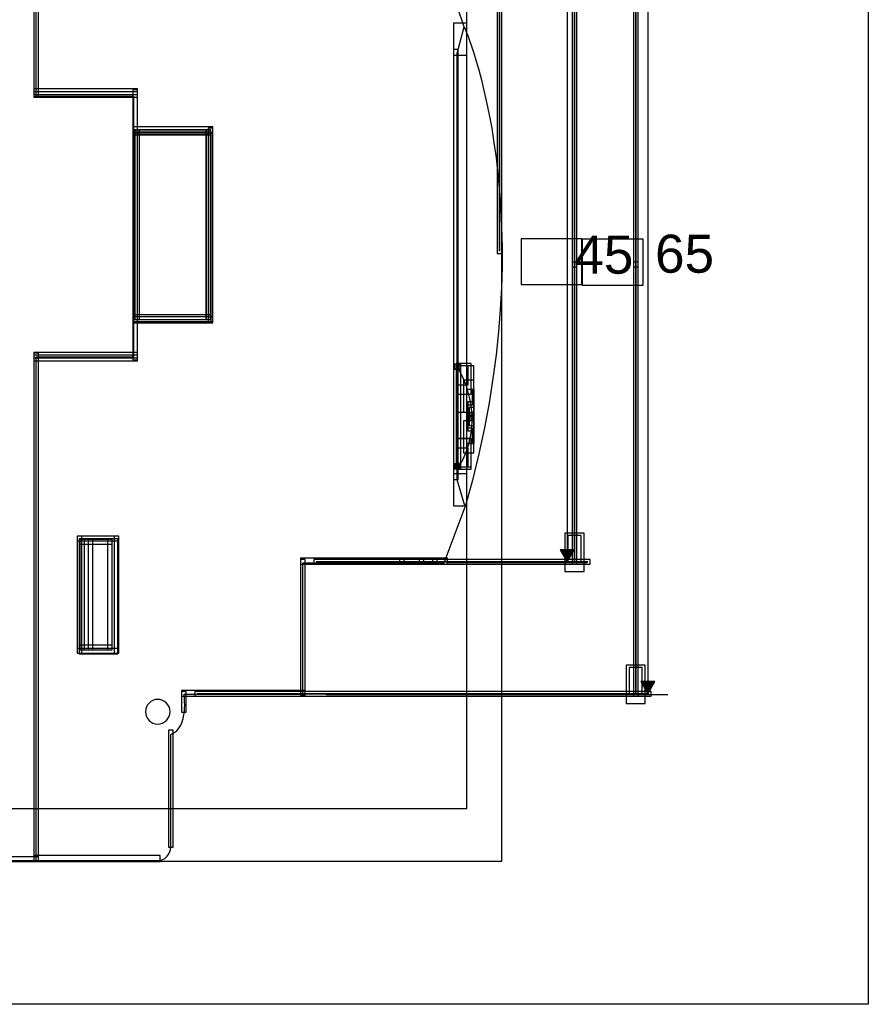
# Model space of a CAD drawing. Extents: x 0 to 566, y 0 to 372.
# Tile 23 of 24: x 384 to 566, y 0 to 211. Entities that reach past the tile are written whole.
import ezdxf

# ---------------------------------------------------------------- set-up
doc = ezdxf.new("R2010")
doc.units = 0
doc.layers.add('CAPA_1', color=7, linetype='CONTINUOUS')

# ---------------------------------------------------------------- blocks, each defined once
blk = doc.blocks.new('BLOCK_62')
at = {"layer": 'CAPA_1'}
blk.add_open_spline([(487.35, 161.55), (487.35, 161.55), (487.35, 161.55), (487.35, 161.55), (487.35, 161.55), (487.35, 330.97), (487.35, 330.97), (487.35, 330.97), (487.35, 161.55), (487.35, 161.55)], degree=3, knots=[0, 0, 0, 0, 1, 1, 1, 2, 2, 2, 3, 3, 3, 3], dxfattribs=at)
blk = doc.blocks.new('BLOCK_61')
at = {"layer": 'CAPA_1'}
blk.add_blockref('BLOCK_62', (0, 0), dxfattribs=at)
blk = doc.blocks.new('BLOCK_64')
at = {"layer": 'CAPA_1'}
blk.add_lwpolyline([(486.85, 161.05), (487.85, 161.05), (487.85, 331.47), (486.85, 331.47), (486.85, 161.05)], dxfattribs=at)
blk = doc.blocks.new('BLOCK_63')
at = {"layer": 'CAPA_1'}
blk.add_blockref('BLOCK_64', (0, 0), dxfattribs=at)
blk = doc.blocks.new('BLOCK_142')
at = {"layer": 'CAPA_1'}
blk.add_lwpolyline([(491.98, 154.4), (505.03, 154.4), (505.03, 164.25), (491.98, 164.25), (491.98, 154.4)], dxfattribs=at)
blk = doc.blocks.new('BLOCK_141')
at = {"layer": 'CAPA_1'}
blk.add_blockref('BLOCK_142', (0, 0), dxfattribs=at)
blk = doc.blocks.new('BLOCK_148')
at = {"layer": 'CAPA_1'}
blk.add_open_spline([(447.95, 94.94), (447.95, 94.94), (506.28, 94.94), (506.28, 94.94), (506.28, 94.94), (447.95, 94.94), (447.95, 94.94)], degree=3, knots=[0, 0, 0, 0, 1, 1, 1, 2, 2, 2, 2], dxfattribs=at)
blk = doc.blocks.new('BLOCK_147')
at = {"layer": 'CAPA_1'}
blk.add_blockref('BLOCK_148', (0, 0), dxfattribs=at)
blk = doc.blocks.new('BLOCK_150')
at = {"layer": 'CAPA_1'}
blk.add_lwpolyline([(447.45, 94.44), (506.78, 94.44), (506.78, 95.44), (447.45, 95.44), (447.45, 94.44)], dxfattribs=at)
blk = doc.blocks.new('BLOCK_149')
at = {"layer": 'CAPA_1'}
blk.add_blockref('BLOCK_150', (0, 0), dxfattribs=at)
blk = doc.blocks.new('BLOCK_152')
at = {"layer": 'CAPA_1'}
blk.add_open_spline([(503.45, 158.72), (503.45, 158.72), (503.45, 158.72), (503.45, 158.72), (503.45, 158.72), (503.45, 222.5), (503.45, 222.5), (503.45, 222.5), (503.45, 158.72), (503.45, 158.72)], degree=3, knots=[0, 0, 0, 0, 1, 1, 1, 2, 2, 2, 3, 3, 3, 3], dxfattribs=at)
blk = doc.blocks.new('BLOCK_151')
at = {"layer": 'CAPA_1'}
blk.add_blockref('BLOCK_152', (0, 0), dxfattribs=at)
blk = doc.blocks.new('BLOCK_154')
at = {"layer": 'CAPA_1'}
blk.add_lwpolyline([(502.95, 158.22), (503.95, 158.22), (503.95, 223), (502.95, 223), (502.95, 158.22)], dxfattribs=at)
blk = doc.blocks.new('BLOCK_153')
at = {"layer": 'CAPA_1'}
blk.add_blockref('BLOCK_154', (0, 0), dxfattribs=at)
blk = doc.blocks.new('BLOCK_156')
at = {"layer": 'CAPA_1'}
blk.add_open_spline([(503.45, 94.94), (503.45, 94.94), (503.45, 94.94), (503.45, 94.94), (503.45, 94.94), (503.45, 158.72), (503.45, 158.72), (503.45, 158.72), (503.45, 94.94), (503.45, 94.94)], degree=3, knots=[0, 0, 0, 0, 1, 1, 1, 2, 2, 2, 3, 3, 3, 3], dxfattribs=at)
blk = doc.blocks.new('BLOCK_155')
at = {"layer": 'CAPA_1'}
blk.add_blockref('BLOCK_156', (0, 0), dxfattribs=at)
blk = doc.blocks.new('BLOCK_158')
at = {"layer": 'CAPA_1'}
blk.add_lwpolyline([(502.95, 94.44), (503.95, 94.44), (503.95, 159.22), (502.95, 159.22), (502.95, 94.44)], dxfattribs=at)
blk = doc.blocks.new('BLOCK_157')
at = {"layer": 'CAPA_1'}
blk.add_blockref('BLOCK_158', (0, 0), dxfattribs=at)
blk = doc.blocks.new('BLOCK_164')
at = {"layer": 'CAPA_1'}
blk.add_lwpolyline([(502.03, 94.94), (504.86, 94.94), (504.86, 100.61), (502.03, 100.61), (502.03, 94.94)], dxfattribs=at)
blk = doc.blocks.new('BLOCK_163')
at = {"layer": 'CAPA_1'}
blk.add_blockref('BLOCK_164', (0, 0), dxfattribs=at)
blk = doc.blocks.new('BLOCK_166')
at = {"layer": 'CAPA_1'}
blk.add_lwpolyline([(501.39, 92.88), (505.5, 92.88), (505.5, 101.11), (501.39, 101.11), (501.39, 92.88)], dxfattribs=at)
blk = doc.blocks.new('BLOCK_165')
at = {"layer": 'CAPA_1'}
blk.add_blockref('BLOCK_166', (0, 0), dxfattribs=at)
blk = doc.blocks.new('BLOCK_194')
at = {"layer": 'CAPA_1'}
blk.add_lwpolyline([(505.11, 154.29), (518.15, 154.29), (518.15, 164.14), (505.11, 164.14), (505.11, 154.29)], dxfattribs=at)
blk = doc.blocks.new('BLOCK_193')
at = {"layer": 'CAPA_1'}
blk.add_blockref('BLOCK_194', (0, 0), dxfattribs=at)
blk = doc.blocks.new('BLOCK_200')
at = {"layer": 'CAPA_1'}
blk.add_open_spline([(422.43, 66.62), (422.43, 66.62), (519.41, 66.62), (519.41, 66.62), (519.41, 66.62), (422.43, 66.62), (422.43, 66.62)], degree=3, knots=[0, 0, 0, 0, 1, 1, 1, 2, 2, 2, 2], dxfattribs=at)
blk = doc.blocks.new('BLOCK_199')
at = {"layer": 'CAPA_1'}
blk.add_blockref('BLOCK_200', (0, 0), dxfattribs=at)
blk = doc.blocks.new('BLOCK_202')
at = {"layer": 'CAPA_1'}
blk.add_lwpolyline([(421.93, 66.12), (519.91, 66.12), (519.91, 67.12), (421.93, 67.12), (421.93, 66.12)], dxfattribs=at)
blk = doc.blocks.new('BLOCK_201')
at = {"layer": 'CAPA_1'}
blk.add_blockref('BLOCK_202', (0, 0), dxfattribs=at)
blk = doc.blocks.new('BLOCK_204')
at = {"layer": 'CAPA_1'}
blk.add_open_spline([(516.57, 158.72), (516.57, 158.72), (516.57, 158.72), (516.57, 158.72), (516.57, 158.72), (516.57, 250.82), (516.57, 250.82), (516.57, 250.82), (516.57, 158.72), (516.57, 158.72)], degree=3, knots=[0, 0, 0, 0, 1, 1, 1, 2, 2, 2, 3, 3, 3, 3], dxfattribs=at)
blk = doc.blocks.new('BLOCK_203')
at = {"layer": 'CAPA_1'}
blk.add_blockref('BLOCK_204', (0, 0), dxfattribs=at)
blk = doc.blocks.new('BLOCK_206')
at = {"layer": 'CAPA_1'}
blk.add_lwpolyline([(516.07, 158.22), (517.07, 158.22), (517.07, 251.32), (516.07, 251.32), (516.07, 158.22)], dxfattribs=at)
blk = doc.blocks.new('BLOCK_205')
at = {"layer": 'CAPA_1'}
blk.add_blockref('BLOCK_206', (0, 0), dxfattribs=at)
blk = doc.blocks.new('BLOCK_208')
at = {"layer": 'CAPA_1'}
blk.add_open_spline([(516.57, 66.62), (516.57, 66.62), (516.57, 66.62), (516.57, 66.62), (516.57, 66.62), (516.57, 158.72), (516.57, 158.72), (516.57, 158.72), (516.57, 66.62), (516.57, 66.62)], degree=3, knots=[0, 0, 0, 0, 1, 1, 1, 2, 2, 2, 3, 3, 3, 3], dxfattribs=at)
blk = doc.blocks.new('BLOCK_207')
at = {"layer": 'CAPA_1'}
blk.add_blockref('BLOCK_208', (0, 0), dxfattribs=at)
blk = doc.blocks.new('BLOCK_210')
at = {"layer": 'CAPA_1'}
blk.add_lwpolyline([(516.07, 66.12), (517.07, 66.12), (517.07, 159.22), (516.07, 159.22), (516.07, 66.12)], dxfattribs=at)
blk = doc.blocks.new('BLOCK_209')
at = {"layer": 'CAPA_1'}
blk.add_blockref('BLOCK_210', (0, 0), dxfattribs=at)
blk = doc.blocks.new('BLOCK_216')
at = {"layer": 'CAPA_1'}
blk.add_lwpolyline([(515.15, 66.62), (517.99, 66.62), (517.99, 72.29), (515.15, 72.29), (515.15, 66.62)], dxfattribs=at)
blk = doc.blocks.new('BLOCK_215')
at = {"layer": 'CAPA_1'}
blk.add_blockref('BLOCK_216', (0, 0), dxfattribs=at)
blk = doc.blocks.new('BLOCK_218')
at = {"layer": 'CAPA_1'}
blk.add_lwpolyline([(514.51, 64.56), (518.63, 64.56), (518.63, 72.79), (514.51, 72.79), (514.51, 64.56)], dxfattribs=at)
blk = doc.blocks.new('BLOCK_217')
at = {"layer": 'CAPA_1'}
blk.add_blockref('BLOCK_218', (0, 0), dxfattribs=at)
blk = doc.blocks.new('BLOCK_1984')
at = {"layer": 'CAPA_1'}
blk.add_lwpolyline([(387.35, 30.66), (414.46, 30.66), (414.46, 31.89), (387.35, 31.89), (387.35, 30.66)], dxfattribs=at)
blk = doc.blocks.new('BLOCK_1983')
at = {"layer": 'CAPA_1'}
blk.add_blockref('BLOCK_1984', (0, 0), dxfattribs=at)
blk = doc.blocks.new('BLOCK_1986')
at = {"layer": 'CAPA_1'}
blk.add_lwpolyline([(305.71, 30.66), (388.35, 30.66), (388.35, 31.66), (305.71, 31.66), (305.71, 30.66)], dxfattribs=at)
blk = doc.blocks.new('BLOCK_1985')
at = {"layer": 'CAPA_1'}
blk.add_blockref('BLOCK_1986', (0, 0), dxfattribs=at)
blk = doc.blocks.new('BLOCK_1994')
at = {"layer": 'CAPA_1'}
blk.add_lwpolyline([(419.1, 66.12), (445.61, 66.12), (445.61, 67.34), (419.1, 67.34), (419.1, 66.12)], dxfattribs=at)
blk = doc.blocks.new('BLOCK_1993')
at = {"layer": 'CAPA_1'}
blk.add_blockref('BLOCK_1994', (0, 0), dxfattribs=at)
blk = doc.blocks.new('BLOCK_1998')
at = {"layer": 'CAPA_1'}
blk.add_lwpolyline([(396.71, 75.31), (405.64, 75.31), (405.64, 76.31), (396.71, 76.31), (396.71, 75.31)], dxfattribs=at)
blk = doc.blocks.new('BLOCK_1997')
at = {"layer": 'CAPA_1'}
blk.add_blockref('BLOCK_1998', (0, 0), dxfattribs=at)
blk = doc.blocks.new('BLOCK_2000')
at = {"layer": 'CAPA_1'}
blk.add_lwpolyline([(397.27, 76.02), (404.18, 76.02), (404.18, 77.02), (397.27, 77.02), (397.27, 76.02)], dxfattribs=at)
blk = doc.blocks.new('BLOCK_1999')
at = {"layer": 'CAPA_1'}
blk.add_blockref('BLOCK_2000', (0, 0), dxfattribs=at)
blk = doc.blocks.new('BLOCK_2002')
at = {"layer": 'CAPA_1'}
blk.add_lwpolyline([(477.7, 114.89), (478.93, 114.89), (478.93, 115.93), (477.7, 115.93), (477.7, 114.89)], dxfattribs=at)
blk = doc.blocks.new('BLOCK_2001')
at = {"layer": 'CAPA_1'}
blk.add_blockref('BLOCK_2002', (0, 0), dxfattribs=at)
blk = doc.blocks.new('BLOCK_2004')
at = {"layer": 'CAPA_1'}
blk.add_lwpolyline([(444.61, 94.44), (476.19, 94.44), (476.19, 95.71), (444.61, 95.71), (444.61, 94.44)], dxfattribs=at)
blk = doc.blocks.new('BLOCK_2003')
at = {"layer": 'CAPA_1'}
blk.add_blockref('BLOCK_2004', (0, 0), dxfattribs=at)
blk = doc.blocks.new('BLOCK_2006')
at = {"layer": 'CAPA_1'}
blk.add_lwpolyline([(465.87, 94.44), (473.96, 94.44), (473.96, 95.44), (465.87, 95.44), (465.87, 94.44)], dxfattribs=at)
blk = doc.blocks.new('BLOCK_2005')
at = {"layer": 'CAPA_1'}
blk.add_blockref('BLOCK_2006', (0, 0), dxfattribs=at)
blk = doc.blocks.new('BLOCK_2008')
at = {"layer": 'CAPA_1'}
blk.add_lwpolyline([(397.27, 98.69), (404.18, 98.69), (404.18, 99.69), (397.27, 99.69), (397.27, 98.69)], dxfattribs=at)
blk = doc.blocks.new('BLOCK_2007')
at = {"layer": 'CAPA_1'}
blk.add_blockref('BLOCK_2008', (0, 0), dxfattribs=at)
blk = doc.blocks.new('BLOCK_2010')
at = {"layer": 'CAPA_1'}
blk.add_lwpolyline([(396.71, 99.4), (405.64, 99.4), (405.64, 100.4), (396.71, 100.4), (396.71, 99.4)], dxfattribs=at)
blk = doc.blocks.new('BLOCK_2009')
at = {"layer": 'CAPA_1'}
blk.add_blockref('BLOCK_2010', (0, 0), dxfattribs=at)
blk = doc.blocks.new('BLOCK_2014')
at = {"layer": 'CAPA_1'}
blk.add_lwpolyline([(477.49, 114.89), (478.7, 114.89), (478.7, 115.89), (477.49, 115.89), (477.49, 114.89)], dxfattribs=at)
blk = doc.blocks.new('BLOCK_2013')
at = {"layer": 'CAPA_1'}
blk.add_blockref('BLOCK_2014', (0, 0), dxfattribs=at)
blk = doc.blocks.new('BLOCK_2018')
at = {"layer": 'CAPA_1'}
blk.add_lwpolyline([(387.35, 138.05), (409.61, 138.05), (409.61, 139.24), (387.35, 139.24), (387.35, 138.05)], dxfattribs=at)
blk = doc.blocks.new('BLOCK_2017')
at = {"layer": 'CAPA_1'}
blk.add_blockref('BLOCK_2018', (0, 0), dxfattribs=at)
blk = doc.blocks.new('BLOCK_2020')
at = {"layer": 'CAPA_1'}
blk.add_lwpolyline([(387.35, 138.66), (409.61, 138.66), (409.61, 139.85), (387.35, 139.85), (387.35, 138.66)], dxfattribs=at)
blk = doc.blocks.new('BLOCK_2019')
at = {"layer": 'CAPA_1'}
blk.add_blockref('BLOCK_2020', (0, 0), dxfattribs=at)
blk = doc.blocks.new('BLOCK_2022')
at = {"layer": 'CAPA_1'}
blk.add_lwpolyline([(477.49, 136.35), (478.7, 136.35), (478.7, 137.36), (477.49, 137.36), (477.49, 136.35)], dxfattribs=at)
blk = doc.blocks.new('BLOCK_2021')
at = {"layer": 'CAPA_1'}
blk.add_blockref('BLOCK_2022', (0, 0), dxfattribs=at)
blk = doc.blocks.new('BLOCK_2024')
at = {"layer": 'CAPA_1'}
blk.add_lwpolyline([(387.35, 30.66), (388.35, 30.66), (388.35, 139.66), (387.35, 139.66), (387.35, 30.66)], dxfattribs=at)
blk = doc.blocks.new('BLOCK_2023')
at = {"layer": 'CAPA_1'}
blk.add_blockref('BLOCK_2024', (0, 0), dxfattribs=at)
blk = doc.blocks.new('BLOCK_2026')
at = {"layer": 'CAPA_1'}
blk.add_lwpolyline([(387.35, 194.79), (388.35, 194.79), (388.35, 286.78), (387.35, 286.78), (387.35, 194.79)], dxfattribs=at)
blk = doc.blocks.new('BLOCK_2025')
at = {"layer": 'CAPA_1'}
blk.add_blockref('BLOCK_2026', (0, 0), dxfattribs=at)
blk = doc.blocks.new('BLOCK_2030')
at = {"layer": 'CAPA_1'}
blk.add_lwpolyline([(396.71, 75.31), (397.71, 75.31), (397.71, 100.4), (396.71, 100.4), (396.71, 75.31)], dxfattribs=at)
blk = doc.blocks.new('BLOCK_2029')
at = {"layer": 'CAPA_1'}
blk.add_blockref('BLOCK_2030', (0, 0), dxfattribs=at)
blk = doc.blocks.new('BLOCK_2032')
at = {"layer": 'CAPA_1'}
blk.add_lwpolyline([(424.31, 186.53), (425.34, 186.53), (425.34, 187.57), (424.31, 187.57), (424.31, 186.53)], dxfattribs=at)
blk = doc.blocks.new('BLOCK_2031')
at = {"layer": 'CAPA_1'}
blk.add_blockref('BLOCK_2032', (0, 0), dxfattribs=at)
blk = doc.blocks.new('BLOCK_2034')
at = {"layer": 'CAPA_1'}
blk.add_lwpolyline([(408.61, 146.17), (425.77, 146.17), (425.77, 147.46), (408.61, 147.46), (408.61, 146.17)], dxfattribs=at)
blk = doc.blocks.new('BLOCK_2033')
at = {"layer": 'CAPA_1'}
blk.add_blockref('BLOCK_2034', (0, 0), dxfattribs=at)
blk = doc.blocks.new('BLOCK_2040')
at = {"layer": 'CAPA_1'}
blk.add_lwpolyline([(409.04, 146.88), (425.34, 146.88), (425.34, 147.88), (409.04, 147.88), (409.04, 146.88)], dxfattribs=at)
blk = doc.blocks.new('BLOCK_2039')
at = {"layer": 'CAPA_1'}
blk.add_blockref('BLOCK_2040', (0, 0), dxfattribs=at)
blk = doc.blocks.new('BLOCK_2042')
at = {"layer": 'CAPA_1'}
blk.add_lwpolyline([(409.07, 146.92), (425.31, 146.92), (425.31, 147.92), (409.07, 147.92), (409.07, 146.92)], dxfattribs=at)
blk = doc.blocks.new('BLOCK_2041')
at = {"layer": 'CAPA_1'}
blk.add_blockref('BLOCK_2042', (0, 0), dxfattribs=at)
blk = doc.blocks.new('BLOCK_2044')
at = {"layer": 'CAPA_1'}
blk.add_lwpolyline([(397.27, 76.02), (398.27, 76.02), (398.27, 99.69), (397.27, 99.69), (397.27, 76.02)], dxfattribs=at)
blk = doc.blocks.new('BLOCK_2043')
at = {"layer": 'CAPA_1'}
blk.add_blockref('BLOCK_2044', (0, 0), dxfattribs=at)
blk = doc.blocks.new('BLOCK_2048')
at = {"layer": 'CAPA_1'}
blk.add_lwpolyline([(399.01, 76.02), (400.01, 76.02), (400.01, 99.69), (399.01, 99.69), (399.01, 76.02)], dxfattribs=at)
blk = doc.blocks.new('BLOCK_2047')
at = {"layer": 'CAPA_1'}
blk.add_blockref('BLOCK_2048', (0, 0), dxfattribs=at)
blk = doc.blocks.new('BLOCK_2052')
at = {"layer": 'CAPA_1'}
blk.add_lwpolyline([(403.18, 76.02), (404.18, 76.02), (404.18, 99.69), (403.18, 99.69), (403.18, 76.02)], dxfattribs=at)
blk = doc.blocks.new('BLOCK_2051')
at = {"layer": 'CAPA_1'}
blk.add_blockref('BLOCK_2052', (0, 0), dxfattribs=at)
blk = doc.blocks.new('BLOCK_2056')
at = {"layer": 'CAPA_1'}
blk.add_lwpolyline([(404.64, 75.31), (405.64, 75.31), (405.64, 100.4), (404.64, 100.4), (404.64, 75.31)], dxfattribs=at)
blk = doc.blocks.new('BLOCK_2055')
at = {"layer": 'CAPA_1'}
blk.add_blockref('BLOCK_2056', (0, 0), dxfattribs=at)
blk = doc.blocks.new('BLOCK_2062')
at = {"layer": 'CAPA_1'}
blk.add_lwpolyline([(408.61, 138.24), (409.61, 138.24), (409.61, 196.21), (408.61, 196.21), (408.61, 138.24)], dxfattribs=at)
blk = doc.blocks.new('BLOCK_2061')
at = {"layer": 'CAPA_1'}
blk.add_blockref('BLOCK_2062', (0, 0), dxfattribs=at)
blk = doc.blocks.new('BLOCK_2064')
at = {"layer": 'CAPA_1'}
blk.add_lwpolyline([(409.04, 146.88), (410.04, 146.88), (410.04, 187.57), (409.04, 187.57), (409.04, 146.88)], dxfattribs=at)
blk = doc.blocks.new('BLOCK_2063')
at = {"layer": 'CAPA_1'}
blk.add_blockref('BLOCK_2064', (0, 0), dxfattribs=at)
blk = doc.blocks.new('BLOCK_2066')
at = {"layer": 'CAPA_1'}
blk.add_lwpolyline([(409.07, 146.92), (410.07, 146.92), (410.07, 187.53), (409.07, 187.53), (409.07, 146.92)], dxfattribs=at)
blk = doc.blocks.new('BLOCK_2065')
at = {"layer": 'CAPA_1'}
blk.add_blockref('BLOCK_2066', (0, 0), dxfattribs=at)
blk = doc.blocks.new('BLOCK_2068')
at = {"layer": 'CAPA_1'}
blk.add_lwpolyline([(416.27, 33.72), (417.27, 33.72), (417.27, 58.78), (416.27, 58.78), (416.27, 33.72)], dxfattribs=at)
blk = doc.blocks.new('BLOCK_2067')
at = {"layer": 'CAPA_1'}
blk.add_blockref('BLOCK_2068', (0, 0), dxfattribs=at)
blk = doc.blocks.new('BLOCK_2072')
at = {"layer": 'CAPA_1'}
blk.add_lwpolyline([(409.04, 146.88), (410.07, 146.88), (410.07, 147.92), (409.04, 147.92), (409.04, 146.88)], dxfattribs=at)
blk = doc.blocks.new('BLOCK_2071')
at = {"layer": 'CAPA_1'}
blk.add_blockref('BLOCK_2072', (0, 0), dxfattribs=at)
blk = doc.blocks.new('BLOCK_2076')
at = {"layer": 'CAPA_1'}
blk.add_lwpolyline([(424.31, 146.88), (425.34, 146.88), (425.34, 147.92), (424.31, 147.92), (424.31, 146.88)], dxfattribs=at)
blk = doc.blocks.new('BLOCK_2075')
at = {"layer": 'CAPA_1'}
blk.add_blockref('BLOCK_2076', (0, 0), dxfattribs=at)
blk = doc.blocks.new('BLOCK_2078')
at = {"layer": 'CAPA_1'}
blk.add_lwpolyline([(419.1, 62.69), (420.1, 62.69), (420.1, 67.12), (419.1, 67.12), (419.1, 62.69)], dxfattribs=at)
blk = doc.blocks.new('BLOCK_2077')
at = {"layer": 'CAPA_1'}
blk.add_blockref('BLOCK_2078', (0, 0), dxfattribs=at)
blk = doc.blocks.new('BLOCK_2082')
at = {"layer": 'CAPA_1'}
blk.add_lwpolyline([(424.31, 146.92), (425.31, 146.92), (425.31, 187.53), (424.31, 187.53), (424.31, 146.92)], dxfattribs=at)
blk = doc.blocks.new('BLOCK_2081')
at = {"layer": 'CAPA_1'}
blk.add_blockref('BLOCK_2082', (0, 0), dxfattribs=at)
blk = doc.blocks.new('BLOCK_2084')
at = {"layer": 'CAPA_1'}
blk.add_lwpolyline([(424.34, 146.88), (425.34, 146.88), (425.34, 187.57), (424.34, 187.57), (424.34, 146.88)], dxfattribs=at)
blk = doc.blocks.new('BLOCK_2083')
at = {"layer": 'CAPA_1'}
blk.add_blockref('BLOCK_2084', (0, 0), dxfattribs=at)
blk = doc.blocks.new('BLOCK_2086')
at = {"layer": 'CAPA_1'}
blk.add_lwpolyline([(424.77, 146.46), (425.77, 146.46), (425.77, 187.99), (424.77, 187.99), (424.77, 146.46)], dxfattribs=at)
blk = doc.blocks.new('BLOCK_2085')
at = {"layer": 'CAPA_1'}
blk.add_blockref('BLOCK_2086', (0, 0), dxfattribs=at)
blk = doc.blocks.new('BLOCK_2088')
at = {"layer": 'CAPA_1'}
blk.add_lwpolyline([(409.07, 186.53), (425.31, 186.53), (425.31, 187.53), (409.07, 187.53), (409.07, 186.53)], dxfattribs=at)
blk = doc.blocks.new('BLOCK_2087')
at = {"layer": 'CAPA_1'}
blk.add_blockref('BLOCK_2088', (0, 0), dxfattribs=at)
blk = doc.blocks.new('BLOCK_2090')
at = {"layer": 'CAPA_1'}
blk.add_lwpolyline([(409.04, 186.57), (425.34, 186.57), (425.34, 187.57), (409.04, 187.57), (409.04, 186.57)], dxfattribs=at)
blk = doc.blocks.new('BLOCK_2089')
at = {"layer": 'CAPA_1'}
blk.add_blockref('BLOCK_2090', (0, 0), dxfattribs=at)
blk = doc.blocks.new('BLOCK_2092')
at = {"layer": 'CAPA_1'}
blk.add_lwpolyline([(408.61, 186.99), (425.77, 186.99), (425.77, 188.27), (408.61, 188.27), (408.61, 186.99)], dxfattribs=at)
blk = doc.blocks.new('BLOCK_2091')
at = {"layer": 'CAPA_1'}
blk.add_blockref('BLOCK_2092', (0, 0), dxfattribs=at)
blk = doc.blocks.new('BLOCK_2094')
at = {"layer": 'CAPA_1'}
blk.add_lwpolyline([(477.7, 136.24), (479.06, 136.24), (479.06, 137.35), (477.7, 137.35), (477.7, 136.24)], dxfattribs=at)
blk = doc.blocks.new('BLOCK_2093')
at = {"layer": 'CAPA_1'}
blk.add_blockref('BLOCK_2094', (0, 0), dxfattribs=at)
blk = doc.blocks.new('BLOCK_2096')
at = {"layer": 'CAPA_1'}
blk.add_lwpolyline([(409.04, 186.53), (410.07, 186.53), (410.07, 187.57), (409.04, 187.57), (409.04, 186.53)], dxfattribs=at)
blk = doc.blocks.new('BLOCK_2095')
at = {"layer": 'CAPA_1'}
blk.add_blockref('BLOCK_2096', (0, 0), dxfattribs=at)
blk = doc.blocks.new('BLOCK_2098')
at = {"layer": 'CAPA_1'}
blk.add_lwpolyline([(387.35, 194.6), (409.61, 194.6), (409.61, 195.79), (387.35, 195.79), (387.35, 194.6)], dxfattribs=at)
blk = doc.blocks.new('BLOCK_2097')
at = {"layer": 'CAPA_1'}
blk.add_blockref('BLOCK_2098', (0, 0), dxfattribs=at)
blk = doc.blocks.new('BLOCK_2100')
at = {"layer": 'CAPA_1'}
blk.add_lwpolyline([(387.35, 195.21), (409.61, 195.21), (409.61, 196.4), (387.35, 196.4), (387.35, 195.21)], dxfattribs=at)
blk = doc.blocks.new('BLOCK_2099')
at = {"layer": 'CAPA_1'}
blk.add_blockref('BLOCK_2100', (0, 0), dxfattribs=at)
blk = doc.blocks.new('BLOCK_2102')
at = {"layer": 'CAPA_1'}
blk.add_lwpolyline([(444.61, 66.34), (445.61, 66.34), (445.61, 95.44), (444.61, 95.44), (444.61, 66.34)], dxfattribs=at)
blk = doc.blocks.new('BLOCK_2101')
at = {"layer": 'CAPA_1'}
blk.add_blockref('BLOCK_2102', (0, 0), dxfattribs=at)
blk = doc.blocks.new('BLOCK_2110')
at = {"layer": 'CAPA_1'}
blk.add_lwpolyline([(477.49, 203.63), (480.33, 203.63), (480.33, 210.52), (477.49, 210.52), (477.49, 203.63)], dxfattribs=at)
blk = doc.blocks.new('BLOCK_2109')
at = {"layer": 'CAPA_1'}
blk.add_blockref('BLOCK_2110', (0, 0), dxfattribs=at)
blk = doc.blocks.new('BLOCK_2116')
at = {"layer": 'CAPA_1'}
blk.add_lwpolyline([(465.87, 94.44), (466.87, 94.44), (466.87, 95.63), (465.87, 95.63), (465.87, 94.44)], dxfattribs=at)
blk = doc.blocks.new('BLOCK_2115')
at = {"layer": 'CAPA_1'}
blk.add_blockref('BLOCK_2116', (0, 0), dxfattribs=at)
blk = doc.blocks.new('BLOCK_2118')
at = {"layer": 'CAPA_1'}
blk.add_lwpolyline([(470.12, 94.44), (471.12, 94.44), (471.12, 95.66), (470.12, 95.66), (470.12, 94.44)], dxfattribs=at)
blk = doc.blocks.new('BLOCK_2117')
at = {"layer": 'CAPA_1'}
blk.add_blockref('BLOCK_2118', (0, 0), dxfattribs=at)
blk = doc.blocks.new('BLOCK_2120')
at = {"layer": 'CAPA_1'}
blk.add_lwpolyline([(477.93, 114.93), (479.06, 114.93), (479.06, 116.01), (477.93, 116.01), (477.93, 114.93)], dxfattribs=at)
blk = doc.blocks.new('BLOCK_2119')
at = {"layer": 'CAPA_1'}
blk.add_blockref('BLOCK_2120', (0, 0), dxfattribs=at)
blk = doc.blocks.new('BLOCK_2124')
at = {"layer": 'CAPA_1'}
blk.add_lwpolyline([(478.32, 132.92), (480.61, 132.92), (480.61, 136.96), (478.32, 136.96), (478.32, 132.92)], dxfattribs=at)
blk = doc.blocks.new('BLOCK_2123')
at = {"layer": 'CAPA_1'}
blk.add_blockref('BLOCK_2124', (0, 0), dxfattribs=at)
blk = doc.blocks.new('BLOCK_2126')
at = {"layer": 'CAPA_1'}
blk.add_lwpolyline([(477.49, 106.92), (480.33, 106.92), (480.33, 113.8), (477.49, 113.8), (477.49, 106.92)], dxfattribs=at)
blk = doc.blocks.new('BLOCK_2125')
at = {"layer": 'CAPA_1'}
blk.add_blockref('BLOCK_2126', (0, 0), dxfattribs=at)
blk = doc.blocks.new('BLOCK_2128')
at = {"layer": 'CAPA_1'}
blk.add_lwpolyline([(480.85, 124.2), (481.85, 124.2), (481.85, 128.05), (480.85, 128.05), (480.85, 124.2)], dxfattribs=at)
blk = doc.blocks.new('BLOCK_2127')
at = {"layer": 'CAPA_1'}
blk.add_blockref('BLOCK_2128', (0, 0), dxfattribs=at)
blk = doc.blocks.new('BLOCK_2130')
at = {"layer": 'CAPA_1'}
blk.add_lwpolyline([(472.96, 94.44), (473.96, 94.44), (473.96, 95.69), (472.96, 95.69), (472.96, 94.44)], dxfattribs=at)
blk = doc.blocks.new('BLOCK_2129')
at = {"layer": 'CAPA_1'}
blk.add_blockref('BLOCK_2130', (0, 0), dxfattribs=at)
blk = doc.blocks.new('BLOCK_2132')
at = {"layer": 'CAPA_1'}
blk.add_lwpolyline([(477.49, 112.57), (478.49, 112.57), (478.49, 204.87), (477.49, 204.87), (477.49, 112.57)], dxfattribs=at)
blk = doc.blocks.new('BLOCK_2131')
at = {"layer": 'CAPA_1'}
blk.add_blockref('BLOCK_2132', (0, 0), dxfattribs=at)
blk = doc.blocks.new('BLOCK_2134')
at = {"layer": 'CAPA_1'}
blk.add_lwpolyline([(480.85, 124.19), (481.85, 124.19), (481.85, 126.23), (480.85, 126.23), (480.85, 124.19)], dxfattribs=at)
blk = doc.blocks.new('BLOCK_2133')
at = {"layer": 'CAPA_1'}
blk.add_blockref('BLOCK_2134', (0, 0), dxfattribs=at)
blk = doc.blocks.new('BLOCK_2136')
at = {"layer": 'CAPA_1'}
blk.add_lwpolyline([(480.85, 126.01), (481.85, 126.01), (481.85, 128.04), (480.85, 128.04), (480.85, 126.01)], dxfattribs=at)
blk = doc.blocks.new('BLOCK_2135')
at = {"layer": 'CAPA_1'}
blk.add_blockref('BLOCK_2136', (0, 0), dxfattribs=at)
blk = doc.blocks.new('BLOCK_2140')
at = {"layer": 'CAPA_1'}
blk.add_lwpolyline([(478.32, 127.05), (481.85, 127.05), (481.85, 136.96), (478.32, 136.96), (478.32, 127.05)], dxfattribs=at)
blk = doc.blocks.new('BLOCK_2139')
at = {"layer": 'CAPA_1'}
blk.add_blockref('BLOCK_2140', (0, 0), dxfattribs=at)
blk = doc.blocks.new('BLOCK_2142')
at = {"layer": 'CAPA_1'}
blk.add_lwpolyline([(479.61, 127.04), (481.85, 127.04), (481.85, 133.92), (479.61, 133.92), (479.61, 127.04)], dxfattribs=at)
blk = doc.blocks.new('BLOCK_2141')
at = {"layer": 'CAPA_1'}
blk.add_blockref('BLOCK_2142', (0, 0), dxfattribs=at)
blk = doc.blocks.new('BLOCK_2144')
at = {"layer": 'CAPA_1'}
blk.add_lwpolyline([(479.61, 118.32), (481.85, 118.32), (481.85, 125.2), (479.61, 125.2), (479.61, 118.32)], dxfattribs=at)
blk = doc.blocks.new('BLOCK_2143')
at = {"layer": 'CAPA_1'}
blk.add_blockref('BLOCK_2144', (0, 0), dxfattribs=at)
blk = doc.blocks.new('BLOCK_2146')
at = {"layer": 'CAPA_1'}
blk.add_lwpolyline([(479.61, 118.32), (481.85, 118.32), (481.85, 125.19), (479.61, 125.19), (479.61, 118.32)], dxfattribs=at)
blk = doc.blocks.new('BLOCK_2145')
at = {"layer": 'CAPA_1'}
blk.add_blockref('BLOCK_2146', (0, 0), dxfattribs=at)
blk = doc.blocks.new('BLOCK_2148')
at = {"layer": 'CAPA_1'}
blk.add_lwpolyline([(478.32, 115.28), (480.61, 115.28), (480.61, 119.32), (478.32, 119.32), (478.32, 115.28)], dxfattribs=at)
blk = doc.blocks.new('BLOCK_2147')
at = {"layer": 'CAPA_1'}
blk.add_blockref('BLOCK_2148', (0, 0), dxfattribs=at)
blk = doc.blocks.new('BLOCK_2150')
at = {"layer": 'CAPA_1'}
blk.add_lwpolyline([(478.32, 115.28), (480.61, 115.28), (480.61, 119.32), (478.32, 119.32), (478.32, 115.28)], dxfattribs=at)
blk = doc.blocks.new('BLOCK_2149')
at = {"layer": 'CAPA_1'}
blk.add_blockref('BLOCK_2150', (0, 0), dxfattribs=at)
blk = doc.blocks.new('BLOCK_2160')
at = {"layer": 'CAPA_1'}
blk.add_lwpolyline([(57.34, 30.74), (487.85, 30.74), (487.85, 286.7), (57.34, 286.7), (57.34, 30.74)], dxfattribs=at)
blk = doc.blocks.new('BLOCK_2159')
at = {"layer": 'CAPA_1'}
blk.add_blockref('BLOCK_2160', (0, 0), dxfattribs=at)
blk = doc.blocks.new('BLOCK_2188')
at = {"layer": 'CAPA_1'}
blk.add_lwpolyline([(71.31, 42), (480.33, 42), (480.33, 275.44), (71.31, 275.44), (71.31, 42)], dxfattribs=at)
blk = doc.blocks.new('BLOCK_2187')
at = {"layer": 'CAPA_1'}
blk.add_blockref('BLOCK_2188', (0, 0), dxfattribs=at)
blk = doc.blocks.new('BLOCK_2232')
at = {"layer": 'CAPA_1'}
blk.add_lwpolyline([(478.06, 130.91), (481.22, 130.91), (481.22, 137.46), (478.06, 137.46), (478.06, 130.91)], dxfattribs=at)
blk = doc.blocks.new('BLOCK_2231')
at = {"layer": 'CAPA_1'}
blk.add_blockref('BLOCK_2232', (0, 0), dxfattribs=at)
blk = doc.blocks.new('BLOCK_2234')
at = {"layer": 'CAPA_1'}
blk.add_lwpolyline([(478.26, 130.9), (481.22, 130.9), (481.22, 136.94), (478.26, 136.94), (478.26, 130.9)], dxfattribs=at)
blk = doc.blocks.new('BLOCK_2233')
at = {"layer": 'CAPA_1'}
blk.add_blockref('BLOCK_2234', (0, 0), dxfattribs=at)
blk = doc.blocks.new('BLOCK_2236')
at = {"layer": 'CAPA_1'}
blk.add_lwpolyline([(478.06, 114.78), (479.06, 114.78), (479.06, 137.46), (478.06, 137.46), (478.06, 114.78)], dxfattribs=at)
blk = doc.blocks.new('BLOCK_2235')
at = {"layer": 'CAPA_1'}
blk.add_blockref('BLOCK_2236', (0, 0), dxfattribs=at)
blk = doc.blocks.new('BLOCK_2238')
at = {"layer": 'CAPA_1'}
blk.add_lwpolyline([(480.22, 125.62), (481.89, 125.62), (481.89, 131.91), (480.22, 131.91), (480.22, 125.62)], dxfattribs=at)
blk = doc.blocks.new('BLOCK_2237')
at = {"layer": 'CAPA_1'}
blk.add_blockref('BLOCK_2238', (0, 0), dxfattribs=at)
blk = doc.blocks.new('BLOCK_2240')
at = {"layer": 'CAPA_1'}
blk.add_lwpolyline([(480.57, 125.62), (481.89, 125.62), (481.89, 129.22), (480.57, 129.22), (480.57, 125.62)], dxfattribs=at)
blk = doc.blocks.new('BLOCK_2239')
at = {"layer": 'CAPA_1'}
blk.add_blockref('BLOCK_2240', (0, 0), dxfattribs=at)
blk = doc.blocks.new('BLOCK_2242')
at = {"layer": 'CAPA_1'}
blk.add_lwpolyline([(480.22, 128.64), (481.51, 128.64), (481.51, 131.9), (480.22, 131.9), (480.22, 128.64)], dxfattribs=at)
blk = doc.blocks.new('BLOCK_2241')
at = {"layer": 'CAPA_1'}
blk.add_blockref('BLOCK_2242', (0, 0), dxfattribs=at)
blk = doc.blocks.new('BLOCK_2244')
at = {"layer": 'CAPA_1'}
blk.add_lwpolyline([(480.22, 120.35), (481.89, 120.35), (481.89, 126.62), (480.22, 126.62), (480.22, 120.35)], dxfattribs=at)
blk = doc.blocks.new('BLOCK_2243')
at = {"layer": 'CAPA_1'}
blk.add_blockref('BLOCK_2244', (0, 0), dxfattribs=at)
blk = doc.blocks.new('BLOCK_2246')
at = {"layer": 'CAPA_1'}
blk.add_lwpolyline([(480.22, 120.34), (481.51, 120.34), (481.51, 123.6), (480.22, 123.6), (480.22, 120.34)], dxfattribs=at)
blk = doc.blocks.new('BLOCK_2245')
at = {"layer": 'CAPA_1'}
blk.add_blockref('BLOCK_2246', (0, 0), dxfattribs=at)
blk = doc.blocks.new('BLOCK_2248')
at = {"layer": 'CAPA_1'}
blk.add_lwpolyline([(480.57, 123.03), (481.89, 123.03), (481.89, 126.62), (480.57, 126.62), (480.57, 123.03)], dxfattribs=at)
blk = doc.blocks.new('BLOCK_2247')
at = {"layer": 'CAPA_1'}
blk.add_blockref('BLOCK_2248', (0, 0), dxfattribs=at)
blk = doc.blocks.new('BLOCK_2250')
at = {"layer": 'CAPA_1'}
blk.add_lwpolyline([(478.06, 114.78), (481.22, 114.78), (481.22, 121.35), (478.06, 121.35), (478.06, 114.78)], dxfattribs=at)
blk = doc.blocks.new('BLOCK_2249')
at = {"layer": 'CAPA_1'}
blk.add_blockref('BLOCK_2250', (0, 0), dxfattribs=at)
blk = doc.blocks.new('BLOCK_2252')
at = {"layer": 'CAPA_1'}
blk.add_lwpolyline([(478.26, 115.3), (481.22, 115.3), (481.22, 121.34), (478.26, 121.34), (478.26, 115.3)], dxfattribs=at)
blk = doc.blocks.new('BLOCK_2251')
at = {"layer": 'CAPA_1'}
blk.add_blockref('BLOCK_2252', (0, 0), dxfattribs=at)
blk = doc.blocks.new('BLOCK_2')
at = {"layer": 'CAPA_1'}
blk.add_lwpolyline([(0, 372), (566.5, 372), (566.5, 0), (0, 0), (0, 372)], dxfattribs=at)
for name in ['BLOCK_63', 'BLOCK_61', 'BLOCK_2159', 'BLOCK_2025', 'BLOCK_2187', 'BLOCK_205', 'BLOCK_203', 'BLOCK_153', 'BLOCK_151', 'BLOCK_2109', 'BLOCK_2131', 'BLOCK_2099', 'BLOCK_2097', 'BLOCK_2061', 'BLOCK_2091', 'BLOCK_2063', 'BLOCK_2089', 'BLOCK_2095', 'BLOCK_2065', 'BLOCK_2087', 'BLOCK_2031', 'BLOCK_2081', 'BLOCK_2083', 'BLOCK_2085', 'BLOCK_141', 'BLOCK_193', 'BLOCK_157', 'BLOCK_155', 'BLOCK_209', 'BLOCK_207', 'BLOCK_2071', 'BLOCK_2039', 'BLOCK_2041', 'BLOCK_2075', 'BLOCK_2033', 'BLOCK_2019', 'BLOCK_2023', 'BLOCK_2017', 'BLOCK_2021', 'BLOCK_2093', 'BLOCK_2231', 'BLOCK_2235', 'BLOCK_2233', 'BLOCK_2123', 'BLOCK_2139', 'BLOCK_2141', 'BLOCK_2237', 'BLOCK_2241', 'BLOCK_2239', 'BLOCK_2127', 'BLOCK_2135', 'BLOCK_2143', 'BLOCK_2145', 'BLOCK_2243', 'BLOCK_2247', 'BLOCK_2133', 'BLOCK_2245', 'BLOCK_2249', 'BLOCK_2251', 'BLOCK_2147', 'BLOCK_2149', 'BLOCK_2013', 'BLOCK_2001', 'BLOCK_2119', 'BLOCK_2125', 'BLOCK_2009', 'BLOCK_2029', 'BLOCK_2007', 'BLOCK_2043', 'BLOCK_2047', 'BLOCK_2051', 'BLOCK_2055', 'BLOCK_165', 'BLOCK_163', 'BLOCK_2003', 'BLOCK_2101', 'BLOCK_149', 'BLOCK_2115', 'BLOCK_2005', 'BLOCK_2117', 'BLOCK_2129', 'BLOCK_147', 'BLOCK_1997', 'BLOCK_1999', 'BLOCK_217', 'BLOCK_215', 'BLOCK_1993', 'BLOCK_2077', 'BLOCK_201', 'BLOCK_199', 'BLOCK_2067', 'BLOCK_1983', 'BLOCK_1985']:
    blk.add_blockref(name, (0, 0), dxfattribs=at)
blk = doc.blocks.new('BLOCK_2255')
at = {"layer": 'CAPA_1'}
blk.add_lwpolyline([(0, 372), (566.5, 372), (566.5, 0), (0, 0), (0, 372)], dxfattribs=at)
at = {"layer": 'CAPA_1', "color": 250}
for points in [[(387.77, 285.52), (387.77, 194.85), (408.77, 194.85), (408.77, 138.85), (387.77, 138.85), (387.77, 30.85)], [(425.38, 146.41), (408.77, 146.41), (408.77, 187.17), (425.38, 187.17), (425.38, 146.41)], [(405.39, 99.85), (397.08, 99.85), (397.08, 75.22), (405.39, 75.22), (405.39, 99.85)]]:
    blk.add_lwpolyline(points, dxfattribs=at)
for points, knots in [([(306.27, 285.85), (306.27, 285.85), (414.1, 285.85), (414.1, 285.85), (414.1, 285.85), (416.94, 285.52), (416.94, 282.69), (416.94, 282.69), (416.94, 258.69), (416.94, 258.69), (416.94, 258.69), (419.6, 257.19), (419.6, 254.02), (419.6, 254.02), (419.6, 250.35), (419.6, 250.35), (419.6, 250.35), (445.44, 250.35), (445.44, 250.35), (445.44, 250.35), (445.44, 222.02), (445.44, 222.02), (445.44, 222.02), (475.6, 222.02), (475.6, 222.02), (475.6, 222.02), (479.77, 209.69), (479.77, 209.69), (479.77, 209.69), (478.27, 204.02), (478.27, 204.02), (478.27, 204.02), (478.27, 112.52), (478.27, 112.52), (478.27, 112.52), (479.94, 106.69), (479.94, 106.69), (479.94, 106.69), (475.44, 94.69), (475.44, 94.69), (475.44, 94.69), (445.1, 94.69), (445.1, 94.69), (445.1, 94.69), (445.1, 66.52), (445.1, 66.52), (445.1, 66.52), (419.6, 66.52), (419.6, 66.52), (419.6, 66.52), (420.77, 59.52), (416.77, 57.85), (416.77, 57.85), (416.77, 33.69), (416.77, 33.69), (416.77, 33.69), (416.6, 30.85), (413.94, 30.85), (413.94, 30.85), (304.44, 30.85), (304.44, 30.85), (304.44, 30.85), (304.44, 51.52), (304.44, 51.52), (304.44, 51.52), (304.6, 52.52), (306.27, 52.52), (306.27, 52.52), (306.27, 92.69), (306.27, 92.69), (306.27, 92.69), (304.44, 92.85), (304.44, 94.02), (304.44, 94.02), (304.44, 106.19), (304.44, 106.19), (304.44, 106.19), (315.94, 115.85), (315.94, 115.85), (315.94, 115.85), (316.77, 112.19), (316.77, 112.19), (316.77, 112.19), (320.44, 112.19), (320.44, 112.19), (320.44, 112.19), (320.44, 208.52), (320.44, 208.52), (320.44, 208.52), (317.1, 208.52), (317.1, 208.52), (317.1, 208.52), (312.94, 201.52), (312.94, 201.52), (312.94, 201.52), (309.1, 201.52), (309.1, 201.52), (309.1, 201.52), (306.27, 201.69), (306.27, 204.35), (306.27, 204.35), (306.27, 285.85), (306.27, 285.85)], [0, 0, 0, 0, 1, 1, 1, 2, 2, 2, 3, 3, 3, 4, 4, 4, 5, 5, 5, 6, 6, 6, 7, 7, 7, 8, 8, 8, 9, 9, 9, 10, 10, 10, 11, 11, 11, 12, 12, 12, 13, 13, 13, 14, 14, 14, 15, 15, 15, 16, 16, 16, 17, 17, 17, 18, 18, 18, 19, 19, 19, 20, 20, 20, 21, 21, 21, 22, 22, 22, 23, 23, 23, 24, 24, 24, 25, 25, 25, 26, 26, 26, 27, 27, 27, 28, 28, 28, 29, 29, 29, 30, 30, 30, 31, 31, 31, 32, 32, 32, 33, 33, 33, 34, 34, 34, 34]), ([(416.62, 62.77), (416.62, 61.31), (415.43, 60.13), (413.97, 60.13), (412.52, 60.13), (411.33, 61.31), (411.33, 62.77), (411.33, 64.23), (412.52, 65.41), (413.97, 65.41), (415.43, 65.41), (416.62, 64.23), (416.62, 62.77)], [0, 0, 0, 0, 1, 1, 1, 2, 2, 2, 3, 3, 3, 4, 4, 4, 4])]:
    blk.add_open_spline(points, degree=3, knots=knots, dxfattribs=at)
for points in [[(479.77, 209.69), (479.77, 209.69), (497.94, 169.04), (479.94, 106.69)], [(478.31, 136.56), (478.31, 136.56), (485.27, 126.1), (478.31, 114.81)]]:
    blk.add_open_spline(points, degree=3, dxfattribs=at)
blk = doc.blocks.new('*U2267')
at = {"layer": 'CAPA_1', "color": 250, "extrusion": (0, 0, -1)}
for points in [[(-501.83, 94.89), (-500.34, 97.48), (-501.83, 97.48)], [(-501.83, 94.89), (-501.83, 97.48), (-503.33, 97.48)]]:
    blk.add_solid(points, dxfattribs=at)
blk = doc.blocks.new('*U2269')
at = {"layer": 'CAPA_1', "color": 250, "extrusion": (0, 0, -1)}
for points in [[(-519.17, 66.63), (-517.67, 69.22), (-519.17, 69.22)], [(-519.17, 66.63), (-519.17, 69.22), (-520.66, 69.22)]]:
    blk.add_solid(points, dxfattribs=at)

msp = doc.modelspace()

# ---------------------------------------------------------------- linework, layer by layer
at = {"layer": 'CAPA_1', "color": 250}
for points in [[(519.16, 248.66), (519.16, 68.78)], [(501.83, 219.99), (501.83, 97.04)], [(506.17, 94.73), (475.96, 94.73)], [(523.5, 66.4), (450.1, 66.4)]]:
    msp.add_lwpolyline(points, dxfattribs=at)
at = {"layer": 'CAPA_1'}
for points in [[(500.34, 97.48), (501.83, 94.89), (503.33, 97.48), (500.34, 97.48)], [(517.67, 69.22), (519.17, 66.63), (520.66, 69.22), (517.67, 69.22)]]:
    msp.add_lwpolyline(points, dxfattribs=at)

# ---------------------------------------------------------------- block references
for name in ['BLOCK_2', 'BLOCK_2255']:
    msp.add_blockref(name, (0, 0), dxfattribs=at)
at = {"layer": 'CAPA_1', "color": 250}
for name in ['*U2267', '*U2269']:
    msp.add_blockref(name, (0, 0), dxfattribs=at)

# ---------------------------------------------------------------- texts
at = {"layer": 'CAPA_1', "color": 250, "char_height": 8.16, "attachment_point": 7}
for s, insert in [('\\fHelvetica|b0|i0|c0|p34;\\W1;45', (503.39, 156.63)), ('\\fHelvetica|b0|i0|c0|p34;\\W1;65', (520.72, 156.83))]:
    msp.add_mtext(s, dxfattribs=dict(at, insert=insert))

doc.saveas('drawing.dxf')
